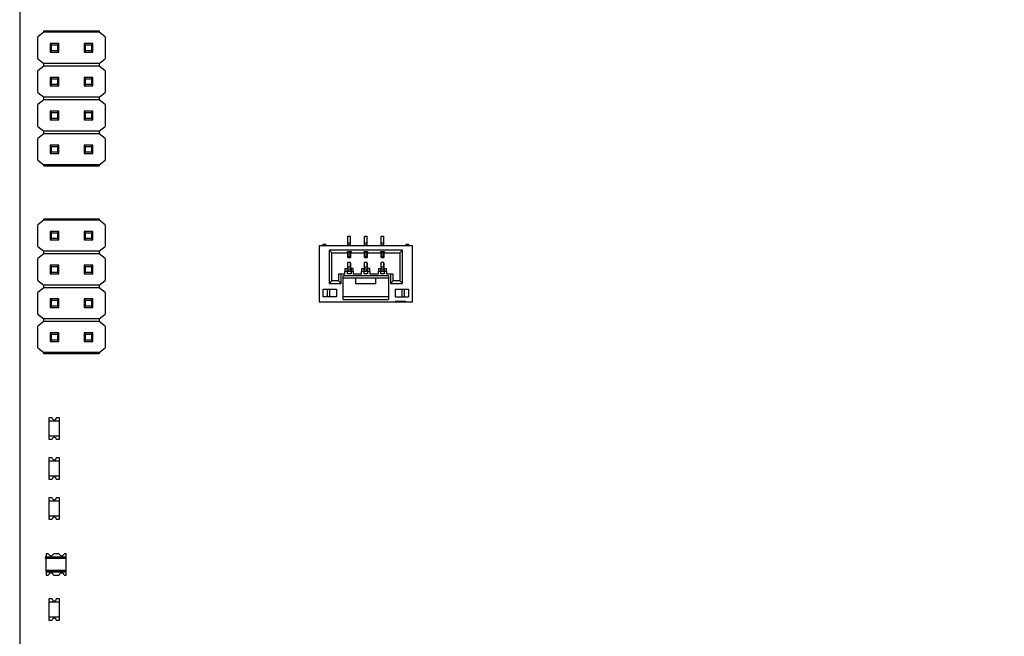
# Model space of a CAD drawing. Header units: millimetres. Extents: x 0 to 559, y 0 to 432.
# Tile 7 of 12: x 205 to 279, y 143 to 190. Entities that reach past the tile are written whole.
import ezdxf
from ezdxf.enums import TextEntityAlignment as Align

# ---------------------------------------------------------------- set-up
doc = ezdxf.new("R2010")
doc.units = ezdxf.units.MM
doc.header["$LTSCALE"] = 30.734
doc.layers.get('0').update_dxf_attribs({"linetype": 'CONTINUOUS'})
doc.layers.add('00_COMPONENTS', color=7, linetype='CONTINUOUS')
doc.layers.add('51__DRAFT_DIMS', color=7, linetype='CONTINUOUS')
doc.styles.get("Standard").update_dxf_attribs({"font": 'simfang.ttf'})
doc.dimstyles.new('DIMSTYLE_1', dxfattribs={"dimtxt": 3, "dimasz": 3, "dimexe": 2.5, "dimexo": 0.5, "dimgap": 0.75, "dimtad": 1, "dimdsep": 46, "dimtxsty": 'STANDARD', "dimblk": '_FILLED', "dimblk1": '_FILLED', "dimblk2": '_FILLED', "dimcen": 0.09, "dimclrt": 3, "dimazin": 2, "dimtp": 0.5, "dimtm": 0.5, "dimtfac": 1, "dimtofl": 0, "dimtmove": 0, "dimatfit": 3, "dimldrblk": '_FILLED', "dimfxl": 1, "dimtolj": 1, "dimarcsym": 0})
doc.dimstyles.new('DIMSTYLE_2', dxfattribs={"dimtxt": 3, "dimasz": 3, "dimexe": 2.5, "dimexo": 0.5, "dimgap": 0.75, "dimtad": 1, "dimdsep": 46, "dimtxsty": 'STANDARD', "dimblk": '_FILLED', "dimblk1": '_FILLED', "dimblk2": '_FILLED', "dimcen": 0.09, "dimclrt": 3, "dimazin": 2, "dimtp": 0.3, "dimtm": 0.3, "dimtfac": 1, "dimtofl": 0, "dimtmove": 0, "dimatfit": 3, "dimldrblk": '_FILLED', "dimfxl": 1, "dimtolj": 1, "dimarcsym": 0})

# ---------------------------------------------------------------- blocks, each defined once
blk = doc.blocks.new('_FILLED')
at = {"color": 0, "linetype": 'ByBlock'}
blk.add_solid([(0, 0), (-1, 0.167), (-1, -0.167)], dxfattribs=at)
blk = doc.blocks.new('*D1')
at = {"layer": '51__DRAFT_DIMS', "color": 4}
for p, q in [((303.14, 280.376), (348.72, 280.376)), ((346.22, 280.376), (346.22, 189.842)), ((346.22, 99.308), (346.22, 189.842)), ((210.823, 99.308), (348.72, 99.308))]:
    blk.add_line(p, q, dxfattribs=at)
at = {"layer": '51__DRAFT_DIMS', "color": 4, "xscale": 3, "yscale": 3, "zscale": 3}
for p, rotation in [((346.22, 280.376), 90), ((346.22, 99.308), 270)]:
    blk.add_blockref('_FILLED', p, dxfattribs=dict(at, rotation=rotation))
at = {"layer": '51__DRAFT_DIMS', "color": 3}
blk.add_text('181.07', height=3, rotation=90, dxfattribs=at).set_placement((345.47, 176.983), align=Align.CENTER)
blk = doc.blocks.new('*D4')
at = {"layer": '51__DRAFT_DIMS', "color": 4}
for p, q in [((315.89, 170.826), (315.89, 89.806)), ((204.74, 112.726), (204.74, 89.806)), ((204.74, 92.306), (260.315, 92.306)), ((315.89, 92.306), (260.315, 92.306))]:
    blk.add_line(p, q, dxfattribs=at)
at = {"layer": '51__DRAFT_DIMS', "color": 4, "xscale": 3, "yscale": 3, "zscale": 3, "rotation": 180}
blk.add_blockref('_FILLED', (204.74, 92.306), dxfattribs=at)
at = {"layer": '51__DRAFT_DIMS', "color": 4, "xscale": 3, "yscale": 3, "zscale": 3}
blk.add_blockref('_FILLED', (315.89, 92.306), dxfattribs=at)
at = {"layer": '51__DRAFT_DIMS', "color": 3}
blk.add_text('111.15', height=3, dxfattribs=at).set_placement((260.315, 93.056), align=Align.CENTER)

msp = doc.modelspace()

# ---------------------------------------------------------------- linework, layer by layer
at = {"layer": '00_COMPONENTS', "color": 7}
for p, q in [((204.74, 279.876), (204.74, 113.226)), ((206.54, 188.586), (206.09, 188.236)), ((206.54, 188.586), (206.54, 188.686)), ((206.54, 188.686), (210.72, 188.686)), ((210.72, 188.586), (206.54, 188.586)), ((210.72, 188.686), (210.72, 188.586)), ((211.17, 188.236), (210.72, 188.586)), ((206.09, 186.596), (206.09, 188.236)), ((211.17, 188.236), (211.17, 186.596)), ((207.04, 187.736), (207.04, 187.096)), ((207.14, 187.636), (207.04, 187.736)), ((207.68, 187.736), (207.04, 187.736)), ((207.04, 187.096), (207.14, 187.196)), ((207.04, 187.096), (207.68, 187.096)), ((207.14, 187.196), (207.14, 187.636)), ((207.14, 187.636), (207.58, 187.636)), ((207.58, 187.196), (207.14, 187.196)), ((207.58, 187.636), (207.68, 187.736)), ((207.58, 187.636), (207.58, 187.196)), ((207.68, 187.096), (207.58, 187.196)), ((207.68, 187.096), (207.68, 187.736)), ((209.58, 187.736), (209.58, 187.096)), ((209.68, 187.636), (209.58, 187.736)), ((210.22, 187.736), (209.58, 187.736)), ((209.58, 187.096), (209.68, 187.196)), ((209.58, 187.096), (210.22, 187.096)), ((209.68, 187.196), (209.68, 187.636)), ((209.68, 187.636), (210.12, 187.636)), ((210.12, 187.196), (209.68, 187.196)), ((210.12, 187.636), (210.22, 187.736)), ((210.12, 187.636), (210.12, 187.196)), ((210.22, 187.096), (210.12, 187.196)), ((210.22, 187.096), (210.22, 187.736)), ((206.09, 186.596), (206.54, 186.246)), ((210.72, 186.246), (211.17, 186.596)), ((206.54, 186.046), (206.09, 185.696)), ((206.09, 184.056), (206.09, 185.696)), ((206.54, 186.046), (206.54, 186.246)), ((210.72, 186.246), (206.54, 186.246)), ((210.72, 186.046), (206.54, 186.046)), ((210.72, 186.246), (210.72, 186.046)), ((211.17, 185.696), (210.72, 186.046)), ((211.17, 185.696), (211.17, 184.056)), ((207.04, 185.196), (207.04, 184.556)), ((207.14, 185.096), (207.04, 185.196)), ((207.68, 185.196), (207.04, 185.196)), ((207.14, 184.656), (207.14, 185.096)), ((207.14, 185.096), (207.58, 185.096)), ((207.58, 185.096), (207.68, 185.196)), ((207.58, 185.096), (207.58, 184.656)), ((207.68, 184.556), (207.68, 185.196)), ((209.58, 185.196), (209.58, 184.556)), ((209.68, 185.096), (209.58, 185.196)), ((210.22, 185.196), (209.58, 185.196)), ((209.68, 184.656), (209.68, 185.096)), ((209.68, 185.096), (210.12, 185.096)), ((210.12, 185.096), (210.22, 185.196)), ((210.12, 185.096), (210.12, 184.656)), ((210.22, 184.556), (210.22, 185.196)), ((207.04, 184.556), (207.14, 184.656)), ((207.04, 184.556), (207.68, 184.556)), ((207.58, 184.656), (207.14, 184.656)), ((207.68, 184.556), (207.58, 184.656)), ((209.58, 184.556), (209.68, 184.656)), ((209.58, 184.556), (210.22, 184.556)), ((210.12, 184.656), (209.68, 184.656)), ((210.22, 184.556), (210.12, 184.656)), ((206.09, 184.056), (206.54, 183.706)), ((206.54, 183.506), (206.09, 183.156)), ((206.54, 183.506), (206.54, 183.706)), ((210.72, 183.706), (206.54, 183.706)), ((210.72, 183.506), (206.54, 183.506)), ((210.72, 183.706), (211.17, 184.056)), ((210.72, 183.706), (210.72, 183.506)), ((211.17, 183.156), (210.72, 183.506)), ((206.09, 181.516), (206.09, 183.156)), ((207.04, 182.656), (207.04, 182.016)), ((207.14, 182.556), (207.04, 182.656)), ((207.68, 182.656), (207.04, 182.656)), ((207.58, 182.556), (207.68, 182.656)), ((207.68, 182.016), (207.68, 182.656)), ((209.58, 182.656), (209.58, 182.016)), ((209.68, 182.556), (209.58, 182.656)), ((210.22, 182.656), (209.58, 182.656)), ((210.12, 182.556), (210.22, 182.656)), ((210.22, 182.016), (210.22, 182.656)), ((211.17, 183.156), (211.17, 181.516)), ((207.04, 182.016), (207.14, 182.116)), ((207.04, 182.016), (207.68, 182.016)), ((207.14, 182.116), (207.14, 182.556)), ((207.14, 182.556), (207.58, 182.556)), ((207.58, 182.116), (207.14, 182.116)), ((207.58, 182.556), (207.58, 182.116)), ((207.68, 182.016), (207.58, 182.116)), ((209.58, 182.016), (209.68, 182.116)), ((209.58, 182.016), (210.22, 182.016)), ((209.68, 182.116), (209.68, 182.556)), ((209.68, 182.556), (210.12, 182.556)), ((210.12, 182.116), (209.68, 182.116)), ((210.12, 182.556), (210.12, 182.116)), ((210.22, 182.016), (210.12, 182.116)), ((206.09, 181.516), (206.54, 181.166)), ((206.54, 180.966), (206.54, 181.166)), ((210.72, 181.166), (206.54, 181.166)), ((210.72, 181.166), (211.17, 181.516)), ((210.72, 181.166), (210.72, 180.966)), ((206.54, 180.966), (206.09, 180.616)), ((206.09, 178.976), (206.09, 180.616)), ((210.72, 180.966), (206.54, 180.966)), ((211.17, 180.616), (210.72, 180.966)), ((211.17, 180.616), (211.17, 178.976)), ((207.04, 180.116), (207.04, 179.476)), ((207.14, 180.016), (207.04, 180.116)), ((207.68, 180.116), (207.04, 180.116)), ((207.14, 179.576), (207.14, 180.016)), ((207.14, 180.016), (207.58, 180.016)), ((207.58, 180.016), (207.68, 180.116)), ((207.58, 180.016), (207.58, 179.576)), ((207.68, 179.476), (207.68, 180.116)), ((209.58, 180.116), (209.58, 179.476)), ((209.68, 180.016), (209.58, 180.116)), ((210.22, 180.116), (209.58, 180.116)), ((209.68, 179.576), (209.68, 180.016)), ((209.68, 180.016), (210.12, 180.016)), ((210.12, 180.016), (210.22, 180.116)), ((210.12, 180.016), (210.12, 179.576)), ((210.22, 179.476), (210.22, 180.116)), ((206.09, 178.976), (206.54, 178.626)), ((207.04, 179.476), (207.14, 179.576)), ((207.04, 179.476), (207.68, 179.476)), ((207.58, 179.576), (207.14, 179.576)), ((207.68, 179.476), (207.58, 179.576)), ((209.58, 179.476), (209.68, 179.576)), ((209.58, 179.476), (210.22, 179.476)), ((210.12, 179.576), (209.68, 179.576)), ((210.22, 179.476), (210.12, 179.576)), ((210.72, 178.626), (211.17, 178.976)), ((206.54, 178.526), (206.54, 178.626)), ((210.72, 178.626), (206.54, 178.626)), ((210.72, 178.526), (206.54, 178.526)), ((210.72, 178.626), (210.72, 178.526)), ((206.54, 174.486), (206.54, 174.586)), ((206.54, 174.586), (210.72, 174.586)), ((210.72, 174.586), (210.72, 174.486)), ((206.54, 174.486), (206.09, 174.136)), ((206.09, 172.496), (206.09, 174.136)), ((210.72, 174.486), (206.54, 174.486)), ((211.17, 174.136), (210.72, 174.486)), ((211.17, 174.136), (211.17, 172.496)), ((207.04, 173.636), (207.04, 172.996)), ((207.14, 173.536), (207.04, 173.636)), ((207.68, 173.636), (207.04, 173.636)), ((207.04, 172.996), (207.14, 173.096)), ((207.14, 173.096), (207.14, 173.536)), ((207.14, 173.536), (207.58, 173.536)), ((207.58, 173.096), (207.14, 173.096)), ((207.58, 173.536), (207.68, 173.636)), ((207.58, 173.536), (207.58, 173.096)), ((207.68, 172.996), (207.58, 173.096)), ((207.68, 172.996), (207.68, 173.636)), ((209.58, 173.636), (209.58, 172.996)), ((209.68, 173.536), (209.58, 173.636)), ((210.22, 173.636), (209.58, 173.636)), ((209.58, 172.996), (209.68, 173.096)), ((209.68, 173.096), (209.68, 173.536)), ((209.68, 173.536), (210.12, 173.536)), ((210.12, 173.096), (209.68, 173.096)), ((210.12, 173.536), (210.22, 173.636)), ((210.12, 173.536), (210.12, 173.096)), ((210.22, 172.996), (210.12, 173.096)), ((210.22, 172.996), (210.22, 173.636)), ((229.38, 172.576), (229.38, 173.276)), ((229.38, 173.276), (229.58, 173.276)), ((229.58, 172.576), (229.58, 173.276)), ((230.63, 172.576), (230.63, 173.276)), ((230.63, 173.276), (230.83, 173.276)), ((230.83, 172.576), (230.83, 173.276)), ((231.88, 172.576), (231.88, 173.276)), ((231.88, 173.276), (232.08, 173.276)), ((232.08, 172.576), (232.08, 173.276)), ((206.09, 172.496), (206.54, 172.146)), ((207.04, 172.996), (207.68, 172.996)), ((209.58, 172.996), (210.22, 172.996)), ((210.72, 172.146), (211.17, 172.496)), ((227.24, 172.576), (227.24, 168.326)), ((227.24, 172.576), (234.24, 172.576)), ((227.53, 172.576), (227.53, 172.676)), ((227.53, 172.676), (227.73, 172.676)), ((227.73, 172.576), (227.73, 172.676)), ((233.75, 172.576), (233.75, 172.676)), ((233.75, 172.676), (233.95, 172.676)), ((233.95, 172.576), (233.95, 172.676)), ((234.24, 168.326), (234.24, 172.576)), ((206.54, 171.946), (206.09, 171.596)), ((206.09, 169.956), (206.09, 171.596)), ((206.54, 171.946), (206.54, 172.146)), ((210.72, 172.146), (206.54, 172.146)), ((210.72, 171.946), (206.54, 171.946)), ((210.72, 172.146), (210.72, 171.946)), ((211.17, 171.596), (210.72, 171.946)), ((211.17, 171.596), (211.17, 169.956)), ((227.99, 172.226), (227.99, 169.726)), ((227.99, 172.226), (228.19, 172.026)), ((233.49, 172.226), (227.99, 172.226)), ((228.19, 169.926), (228.19, 172.026)), ((228.19, 172.026), (229.36, 172.026)), ((229.36, 172.026), (229.36, 172.126)), ((229.36, 172.126), (229.62, 172.126)), ((229.38, 171.676), (229.38, 172.106)), ((229.38, 172.106), (229.6, 172.106)), ((229.58, 172.056), (229.38, 172.056)), ((229.58, 171.706), (229.38, 171.706)), ((229.6, 171.676), (229.38, 171.676)), ((229.58, 171.681), (229.58, 172.106)), ((229.6, 171.676), (229.6, 172.106)), ((229.62, 172.126), (229.62, 172.026)), ((229.62, 172.026), (230.61, 172.026)), ((230.61, 172.026), (230.61, 172.126)), ((230.61, 172.126), (230.87, 172.126)), ((230.63, 171.676), (230.63, 172.106)), ((230.63, 172.106), (230.85, 172.106)), ((230.83, 172.056), (230.63, 172.056)), ((230.83, 171.706), (230.63, 171.706)), ((230.85, 171.676), (230.63, 171.676)), ((230.83, 171.681), (230.83, 172.106)), ((230.85, 171.676), (230.85, 172.106)), ((230.87, 172.126), (230.87, 172.026)), ((230.87, 172.026), (231.86, 172.026)), ((231.86, 172.026), (231.86, 172.126)), ((231.86, 172.126), (232.12, 172.126)), ((231.88, 171.676), (231.88, 172.106)), ((231.88, 172.106), (232.1, 172.106)), ((232.08, 172.056), (231.88, 172.056)), ((232.08, 171.706), (231.88, 171.706)), ((232.1, 171.676), (231.88, 171.676)), ((232.08, 171.681), (232.08, 172.106)), ((232.1, 171.676), (232.1, 172.106)), ((232.12, 172.126), (232.12, 172.026)), ((232.12, 172.026), (233.29, 172.026)), ((233.29, 172.026), (233.49, 172.226)), ((233.29, 172.026), (233.29, 169.926)), ((233.49, 169.726), (233.49, 172.226)), ((207.04, 171.096), (207.04, 170.456)), ((207.14, 170.996), (207.04, 171.096)), ((207.68, 171.096), (207.04, 171.096)), ((207.14, 170.556), (207.14, 170.996)), ((207.14, 170.996), (207.58, 170.996)), ((207.58, 170.996), (207.68, 171.096)), ((207.58, 170.996), (207.58, 170.556)), ((207.68, 170.456), (207.68, 171.096)), ((209.58, 171.096), (209.58, 170.456)), ((209.68, 170.996), (209.58, 171.096)), ((210.22, 171.096), (209.58, 171.096)), ((209.68, 170.556), (209.68, 170.996)), ((209.68, 170.996), (210.12, 170.996)), ((210.12, 170.996), (210.22, 171.096)), ((210.12, 170.996), (210.12, 170.556)), ((210.22, 170.456), (210.22, 171.096)), ((229.165, 170.426), (229.19, 170.856)), ((229.19, 170.856), (229.36, 170.856)), ((229.36, 170.456), (229.36, 170.856)), ((229.38, 170.97), (229.38, 171.306)), ((229.58, 171.306), (229.38, 171.306)), ((229.38, 170.786), (229.38, 170.97)), ((229.58, 170.97), (229.58, 171.306)), ((229.58, 171.256), (229.6, 171.256)), ((229.58, 170.97), (229.58, 170.786)), ((229.6, 170.656), (229.6, 171.256)), ((229.62, 170.856), (229.62, 170.456)), ((229.79, 170.856), (229.62, 170.856)), ((229.815, 170.426), (229.79, 170.856)), ((230.415, 170.426), (230.44, 170.856)), ((230.44, 170.856), (230.61, 170.856)), ((230.61, 170.456), (230.61, 170.856)), ((230.63, 170.97), (230.63, 171.306)), ((230.83, 171.306), (230.63, 171.306)), ((230.63, 170.786), (230.63, 170.97)), ((230.83, 170.97), (230.83, 171.306)), ((230.83, 171.256), (230.85, 171.256)), ((230.83, 170.97), (230.83, 170.786)), ((230.85, 170.656), (230.85, 171.256)), ((230.87, 170.856), (230.87, 170.456)), ((231.04, 170.856), (230.87, 170.856)), ((231.065, 170.426), (231.04, 170.856)), ((231.69, 170.856), (231.665, 170.426)), ((231.69, 170.856), (231.86, 170.856)), ((231.86, 170.456), (231.86, 170.856)), ((231.88, 170.97), (231.88, 171.306)), ((232.08, 171.306), (231.88, 171.306)), ((231.88, 170.786), (231.88, 170.97)), ((232.08, 170.97), (232.08, 171.306)), ((232.08, 171.256), (232.1, 171.256)), ((232.08, 170.97), (232.08, 170.786)), ((232.1, 170.656), (232.1, 171.256)), ((232.12, 170.856), (232.12, 170.456)), ((232.12, 170.856), (232.29, 170.856)), ((232.315, 170.426), (232.29, 170.856)), ((207.04, 170.456), (207.14, 170.556)), ((207.04, 170.456), (207.68, 170.456)), ((207.58, 170.556), (207.14, 170.556)), ((207.68, 170.456), (207.58, 170.556)), ((209.58, 170.456), (209.68, 170.556)), ((209.58, 170.456), (210.22, 170.456)), ((210.12, 170.556), (209.68, 170.556)), ((210.22, 170.456), (210.12, 170.556)), ((228.69, 170.426), (228.69, 169.926)), ((229.165, 170.426), (228.69, 170.426)), ((228.89, 169.726), (228.89, 170.426)), ((229.04, 168.506), (229.04, 170.306)), ((232.44, 170.306), (229.04, 170.306)), ((229.04, 170.156), (232.44, 170.156)), ((229.178, 170.656), (229.801, 170.656)), ((229.62, 170.456), (229.36, 170.456)), ((229.38, 170.656), (229.38, 170.786)), ((229.58, 170.786), (229.38, 170.786)), ((229.58, 170.656), (229.58, 170.786)), ((230.415, 170.426), (229.815, 170.426)), ((229.99, 169.706), (229.99, 170.156)), ((230.428, 170.656), (231.051, 170.656)), ((230.87, 170.456), (230.61, 170.456)), ((230.63, 170.656), (230.63, 170.786)), ((230.83, 170.786), (230.63, 170.786)), ((230.83, 170.656), (230.83, 170.786)), ((231.665, 170.426), (231.065, 170.426)), ((231.49, 169.706), (231.49, 170.156)), ((231.678, 170.656), (232.301, 170.656)), ((232.12, 170.456), (231.86, 170.456)), ((231.88, 170.656), (231.88, 170.786)), ((232.08, 170.786), (231.88, 170.786)), ((232.08, 170.656), (232.08, 170.786)), ((232.79, 170.426), (232.315, 170.426)), ((232.44, 170.306), (232.44, 168.506)), ((232.59, 170.426), (232.59, 169.726)), ((232.79, 169.926), (232.79, 170.426)), ((206.09, 169.956), (206.54, 169.606)), ((206.54, 169.406), (206.09, 169.056)), ((206.54, 169.406), (206.54, 169.606)), ((210.72, 169.606), (206.54, 169.606)), ((210.72, 169.406), (206.54, 169.406)), ((210.72, 169.606), (211.17, 169.956)), ((210.72, 169.606), (210.72, 169.406)), ((211.17, 169.056), (210.72, 169.406)), ((228.19, 169.926), (227.99, 169.726)), ((227.99, 169.726), (228.89, 169.726)), ((228.69, 169.926), (228.19, 169.926)), ((228.69, 169.926), (228.89, 169.726)), ((231.49, 169.706), (229.99, 169.706)), ((232.59, 169.726), (232.79, 169.926)), ((232.59, 169.726), (233.49, 169.726)), ((233.29, 169.926), (232.79, 169.926)), ((233.49, 169.726), (233.29, 169.926)), ((206.09, 167.416), (206.09, 169.056)), ((211.17, 169.056), (211.17, 167.416)), ((227.54, 168.706), (227.54, 169.306)), ((227.54, 169.306), (228.54, 169.306)), ((228.54, 168.706), (227.54, 168.706)), ((227.84, 169.306), (227.84, 168.706)), ((228.04, 168.706), (228.04, 169.306)), ((228.54, 169.306), (228.54, 168.706)), ((232.44, 168.706), (229.04, 168.706)), ((232.94, 169.306), (232.94, 168.706)), ((232.94, 169.306), (233.94, 169.306)), ((232.94, 168.706), (233.94, 168.706)), ((233.44, 169.306), (233.44, 168.706)), ((233.64, 168.706), (233.64, 169.306)), ((233.94, 169.306), (233.94, 168.706)), ((207.04, 168.556), (207.04, 167.916)), ((207.14, 168.456), (207.04, 168.556)), ((207.68, 168.556), (207.04, 168.556)), ((207.04, 167.916), (207.14, 168.016)), ((207.04, 167.916), (207.68, 167.916)), ((207.14, 168.016), (207.14, 168.456)), ((207.14, 168.456), (207.58, 168.456)), ((207.58, 168.016), (207.14, 168.016)), ((207.58, 168.456), (207.68, 168.556)), ((207.58, 168.456), (207.58, 168.016)), ((207.68, 167.916), (207.58, 168.016)), ((207.68, 167.916), (207.68, 168.556)), ((209.58, 168.556), (209.58, 167.916)), ((209.68, 168.456), (209.58, 168.556)), ((210.22, 168.556), (209.58, 168.556)), ((209.58, 167.916), (209.68, 168.016)), ((209.58, 167.916), (210.22, 167.916)), ((209.68, 168.016), (209.68, 168.456)), ((209.68, 168.456), (210.12, 168.456)), ((210.12, 168.016), (209.68, 168.016)), ((210.12, 168.456), (210.22, 168.556)), ((210.12, 168.456), (210.12, 168.016)), ((210.22, 167.916), (210.12, 168.016)), ((210.22, 167.916), (210.22, 168.556)), ((234.24, 168.326), (227.24, 168.326)), ((229.04, 168.506), (232.44, 168.506)), ((232.94, 168.326), (232.94, 168.356)), ((233.74, 168.356), (232.94, 168.356)), ((233.34, 168.326), (233.34, 168.356)), ((233.74, 168.356), (233.74, 168.326)), ((206.09, 167.416), (206.54, 167.066)), ((210.72, 167.066), (211.17, 167.416)), ((206.54, 166.866), (206.09, 166.516)), ((206.09, 164.876), (206.09, 166.516)), ((206.54, 166.866), (206.54, 167.066)), ((210.72, 167.066), (206.54, 167.066)), ((210.72, 166.866), (206.54, 166.866)), ((210.72, 167.066), (210.72, 166.866)), ((211.17, 166.516), (210.72, 166.866)), ((211.17, 166.516), (211.17, 164.876)), ((207.04, 166.016), (207.04, 165.376)), ((207.14, 165.916), (207.04, 166.016)), ((207.68, 166.016), (207.04, 166.016)), ((207.14, 165.476), (207.14, 165.916)), ((207.14, 165.916), (207.58, 165.916)), ((207.58, 165.916), (207.68, 166.016)), ((207.58, 165.916), (207.58, 165.476)), ((207.68, 165.376), (207.68, 166.016)), ((209.68, 165.916), (209.58, 166.016)), ((209.58, 166.016), (209.58, 165.376)), ((210.22, 166.016), (209.58, 166.016)), ((209.68, 165.476), (209.68, 165.916)), ((209.68, 165.916), (210.12, 165.916)), ((210.12, 165.916), (210.22, 166.016)), ((210.12, 165.916), (210.12, 165.476)), ((210.22, 165.376), (210.22, 166.016)), ((207.04, 165.376), (207.14, 165.476)), ((207.04, 165.376), (207.68, 165.376)), ((207.58, 165.476), (207.14, 165.476)), ((207.68, 165.376), (207.58, 165.476)), ((209.58, 165.376), (209.68, 165.476)), ((209.58, 165.376), (210.22, 165.376)), ((210.12, 165.476), (209.68, 165.476)), ((210.22, 165.376), (210.12, 165.476)), ((206.09, 164.876), (206.54, 164.526)), ((206.54, 164.426), (206.54, 164.526)), ((210.72, 164.526), (206.54, 164.526)), ((210.72, 164.426), (206.54, 164.426)), ((210.72, 164.526), (211.17, 164.876)), ((210.72, 164.526), (210.72, 164.426)), ((206.94, 159.626), (206.94, 158.026)), ((207.19, 159.626), (206.94, 159.626)), ((207.74, 159.376), (206.94, 159.376)), ((207.74, 159.626), (207.49, 159.626)), ((207.74, 158.026), (207.74, 159.626)), ((206.94, 158.276), (207.74, 158.276)), ((206.94, 158.026), (207.19, 158.026)), ((207.49, 158.026), (207.74, 158.026)), ((206.94, 156.626), (206.94, 155.026)), ((207.19, 156.626), (206.94, 156.626)), ((207.74, 156.376), (206.94, 156.376)), ((207.74, 156.626), (207.49, 156.626)), ((207.74, 155.026), (207.74, 156.626)), ((206.94, 155.276), (207.74, 155.276)), ((206.94, 155.026), (207.19, 155.026)), ((207.49, 155.026), (207.74, 155.026)), ((206.94, 153.626), (206.94, 152.026)), ((207.19, 153.626), (206.94, 153.626)), ((207.74, 153.376), (206.94, 153.376)), ((207.74, 153.626), (207.49, 153.626)), ((207.74, 152.026), (207.74, 153.626)), ((206.94, 152.276), (207.74, 152.276)), ((206.94, 152.026), (207.19, 152.026)), ((207.49, 152.026), (207.74, 152.026)), ((206.74, 149.426), (206.74, 149.176)), ((206.896, 149.426), (206.74, 149.426)), ((207.696, 149.426), (207.283, 149.426)), ((208.24, 149.426), (208.083, 149.426)), ((208.24, 149.176), (208.24, 149.426)), ((208.24, 149.176), (206.74, 149.176)), ((206.74, 148.091), (206.74, 149.162)), ((208.24, 148.091), (208.24, 149.162)), ((206.74, 148.076), (206.74, 147.826)), ((206.74, 148.076), (208.24, 148.076)), ((208.24, 147.826), (208.24, 148.076)), ((206.74, 147.826), (206.896, 147.826)), ((207.283, 147.826), (207.696, 147.826)), ((208.083, 147.826), (208.24, 147.826)), ((206.94, 146.026), (206.94, 144.426)), ((207.19, 146.026), (206.94, 146.026)), ((207.74, 145.776), (206.94, 145.776)), ((207.74, 146.026), (207.49, 146.026)), ((207.74, 144.426), (207.74, 146.026)), ((206.94, 144.676), (207.74, 144.676)), ((206.94, 144.426), (207.19, 144.426)), ((207.49, 144.426), (207.74, 144.426))]:
    msp.add_line(p, q, dxfattribs=at)
at = {"layer": '00_COMPONENTS', "color": 4}
for p, q in [((229.58, 172.759), (229.38, 172.759)), ((229.38, 172.618), (229.58, 172.618)), ((230.83, 172.759), (230.63, 172.759)), ((230.63, 172.618), (230.83, 172.618)), ((232.08, 172.759), (231.88, 172.759)), ((231.88, 172.618), (232.08, 172.618)), ((229.58, 172.099), (229.38, 172.099)), ((229.38, 172.014), (229.58, 172.014)), ((229.58, 171.847), (229.38, 171.847)), ((229.38, 171.757), (229.58, 171.757)), ((229.38, 171.7), (229.58, 171.7)), ((229.38, 171.683), (229.58, 171.683)), ((230.83, 172.099), (230.63, 172.099)), ((230.63, 172.014), (230.83, 172.014)), ((230.83, 171.847), (230.63, 171.847)), ((230.63, 171.757), (230.83, 171.757)), ((230.63, 171.7), (230.83, 171.7)), ((230.63, 171.683), (230.83, 171.683)), ((232.08, 172.099), (231.88, 172.099)), ((231.88, 172.014), (232.08, 172.014)), ((232.08, 171.847), (231.88, 171.847)), ((231.88, 171.757), (232.08, 171.757)), ((231.88, 171.7), (232.08, 171.7)), ((231.88, 171.683), (232.08, 171.683)), ((229.58, 171.29), (229.38, 171.29)), ((229.38, 170.97), (229.58, 170.97)), ((230.83, 171.29), (230.63, 171.29)), ((230.63, 170.97), (230.83, 170.97)), ((232.08, 171.29), (231.88, 171.29)), ((231.88, 170.97), (232.08, 170.97)), ((229.58, 170.787), (229.38, 170.787)), ((229.38, 170.667), (229.58, 170.667)), ((230.83, 170.787), (230.63, 170.787)), ((230.63, 170.667), (230.83, 170.667)), ((232.08, 170.787), (231.88, 170.787)), ((231.88, 170.667), (232.08, 170.667)), ((208.24, 149.162), (206.74, 149.162)), ((208.24, 149.062), (206.74, 149.062)), ((206.74, 148.191), (208.24, 148.191)), ((206.74, 148.091), (208.24, 148.091))]:
    msp.add_line(p, q, dxfattribs=at)
at = {"layer": '00_COMPONENTS', "color": 7}
for centre, radius, start, end in [((207.34, 159.626), 0.15, 180, 360), ((207.34, 158.026), 0.15, 0, 180), ((207.34, 156.626), 0.15, 180, 360), ((207.34, 155.026), 0.15, 0, 180), ((207.34, 153.626), 0.15, 180, 360), ((207.34, 152.026), 0.15, 0, 180), ((207.09, 149.476), 0.2, 194.47751, 345.52249), ((207.89, 149.476), 0.2, 194.47751, 345.52249), ((207.09, 147.776), 0.2, 14.47751, 165.52249), ((207.89, 147.776), 0.2, 14.47751, 165.52249), ((207.34, 146.026), 0.15, 180, 360), ((207.34, 144.426), 0.15, 0, 180)]:
    msp.add_arc(centre, radius, start, end, dxfattribs=at)
at = {"layer": '00_COMPONENTS', "color": 4}
msp.add_arc((206.74, 149.136), 0.0807, 90, 270, dxfattribs=at)

# ---------------------------------------------------------------- dimensions: what is measured, and where the dimension line sits
at = {"layer": '51__DRAFT_DIMS', "color": 4}
for base, p1, p2, angle, dimstyle, picture, middle in [((346.22, 99.308), (302.64, 280.376), (210.323, 99.308), 270, 'DIMSTYLE_1', '*D1', (346.22, 177.068)), ((204.74, 92.306), (315.89, 171.326), (204.74, 113.226), 180, 'DIMSTYLE_2', '*D4', (260.388, 92.306))]:
    dim = msp.add_linear_dim(base=base, p1=p1, p2=p2, angle=angle, dimstyle=dimstyle, dxfattribs=at)
    dim.commit()
    dim.dimension.update_dxf_attribs({"geometry": picture, "text_midpoint": middle, "dimtype": 160})

doc.saveas('drawing.dxf')
